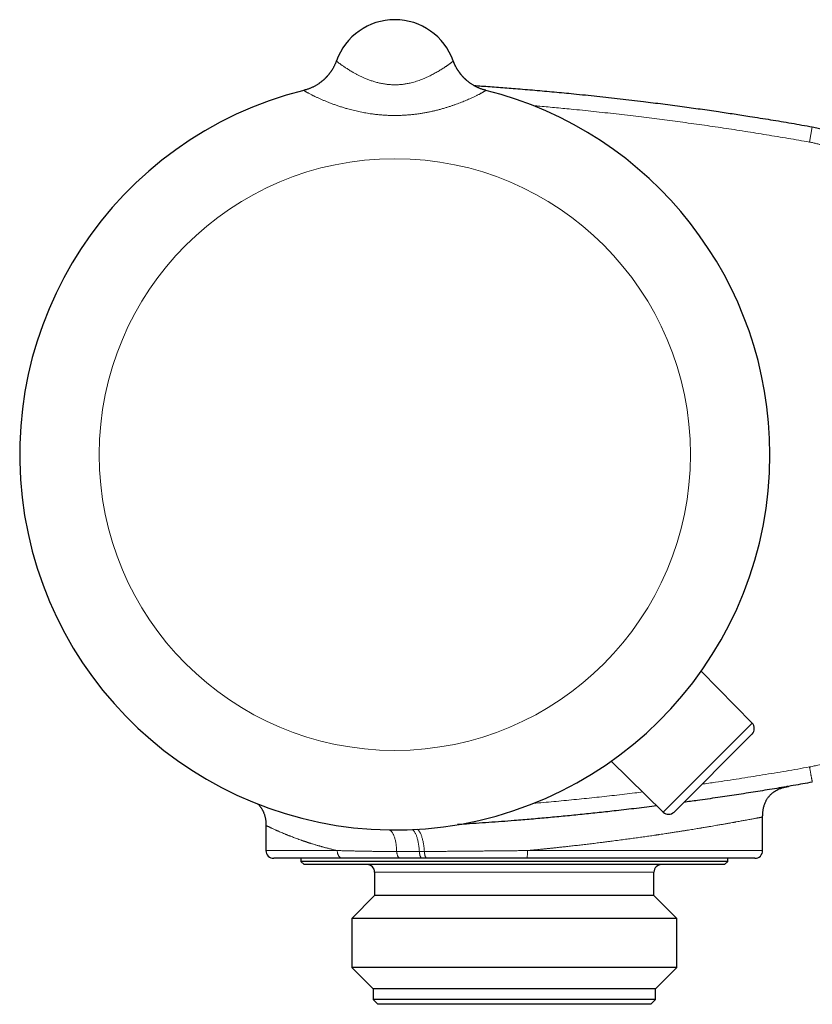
# Model space of a CAD drawing. Header units: millimetres. Extents: x 8 to 674, y 12 to 339.
# Tile 2 of 13: x 32 to 83, y 275 to 339. Entities that reach past the tile are written whole.
import ezdxf

# ---------------------------------------------------------------- set-up
doc = ezdxf.new("R2010")
doc.units = ezdxf.units.MM

msp = doc.modelspace()

# ---------------------------------------------------------------- linework, layer by layer
at = {"color": 7, "linetype": 'Continuous', "lineweight": 30}
for p, q in [((51.989, 335.849), (51.989, 335.848)), ((51.989, 335.849), (51.99, 335.849)), ((59.521, 335.848), (59.521, 335.849)), ((59.521, 335.849), (59.521, 335.849)), ((78.776, 293.21), (75.495, 296.549)), ((78.773, 292.506), (73.75, 287.483)), ((73.046, 287.479), (69.706, 290.761)), ((47.455, 286.614), (47.455, 285)), ((79.455, 285), (79.455, 287.16)), ((52.402, 284.5), (47.955, 284.5)), ((49.705, 284.5), (49.705, 284.3)), ((49.705, 284.3), (49.905, 284.1)), ((77.205, 284.3), (49.705, 284.3)), ((77.005, 284.1), (49.905, 284.1)), ((57.838, 284.5), (57.524, 284.5)), ((78.955, 284.5), (64.274, 284.5)), ((77.005, 284.1), (77.205, 284.3)), ((77.205, 284.3), (77.205, 284.5)), ((54.455, 283.6), (54.455, 282.1)), ((72.455, 282.1), (72.455, 283.6)), ((54.455, 282.1), (52.978, 280.623)), ((72.455, 282.1), (54.455, 282.1)), ((73.933, 280.623), (72.455, 282.1)), ((52.978, 280.623), (52.978, 277.478)), ((73.933, 280.623), (52.978, 280.623)), ((73.933, 277.478), (73.933, 280.623)), ((52.978, 277.478), (54.355, 276.1)), ((73.933, 277.478), (52.978, 277.478)), ((72.555, 276.1), (73.933, 277.478)), ((54.355, 276.1), (54.355, 275.4)), ((72.555, 276.1), (54.355, 276.1)), ((72.555, 275.4), (72.555, 276.1)), ((54.355, 275.4), (54.655, 275.1)), ((72.555, 275.4), (54.355, 275.4)), ((72.255, 275.1), (72.555, 275.4)), ((72.255, 275.1), (54.655, 275.1))]:
    msp.add_line(p, q, dxfattribs=at)
at = {"color": 252, "linetype": 'Continuous', "lineweight": 0}
for p, q in [((49.892, 333.949), (49.893, 333.95)), ((61.618, 333.95), (61.618, 333.949)), ((82.657, 331.601), (82.482, 330.616)), ((73.046, 287.479), (78.776, 293.21)), ((47.455, 285), (52.045, 285)), ((64.3, 285), (79.455, 285)), ((72.455, 283.6), (54.455, 283.6))]:
    msp.add_line(p, q, dxfattribs=at)
at = {"color": 7, "linetype": 'Continuous', "lineweight": 30, "flags": 128}
msp.add_lwpolyline([(59.578, 335.702), (59.556, 335.756), (59.521, 335.848)], dxfattribs=at)
at = {"color": 252, "linetype": 'Continuous', "lineweight": 0}
msp.add_circle((55.755, 310.5), 19.051, dxfattribs=at)
at = {"color": 7, "linetype": 'Continuous', "lineweight": 30}
for centre, radius, start, end in [((55.755, 334.5), 4, 19.69613, 160.30387), ((55.755, 310.5), 24.172, 104.03649, 0), ((55.755, 310.5), 24.172, 0, 75.96351), ((78.42, 292.859), 0.5, 315, 44.5), ((73.396, 287.836), 0.5, 225.5, 315), ((47.955, 285), 0.5, 180, 270), ((78.955, 285), 0.5, 270, 0), ((53.955, 283.6), 0.5, 0, 90), ((72.955, 283.6), 0.5, 90, 180)]:
    msp.add_arc(centre, radius, start, end, dxfattribs=at)
at = {"color": 252, "linetype": 'Continuous', "lineweight": 0}
for centre, start, end in [((49.166, 336.859), 284.02641, 340.30229), ((62.345, 336.859), 202.69594, 255.97347)]:
    msp.add_arc(centre, 2.999, start, end, dxfattribs=at)
at = {"color": 7, "linetype": 'Continuous', "lineweight": 30}
for points, knots in [([(51.989, 335.849), (51.989, 335.848), (51.989, 335.847), (51.988, 335.844), (51.986, 335.839), (51.984, 335.833), (51.981, 335.825), (51.976, 335.813), (51.97, 335.796), (51.96, 335.769), (51.945, 335.731), (51.923, 335.68), (51.896, 335.617), (51.864, 335.549), (51.83, 335.482), (51.795, 335.417), (51.757, 335.35), (51.716, 335.281), (51.673, 335.213), (51.627, 335.145), (51.579, 335.078), (51.528, 335.012), (51.476, 334.947), (51.422, 334.883), (51.365, 334.82), (51.307, 334.759), (51.247, 334.7), (51.185, 334.642), (51.122, 334.586), (51.057, 334.531), (50.99, 334.479), (50.922, 334.428), (50.852, 334.379), (50.781, 334.332), (50.709, 334.288), (50.635, 334.245), (50.56, 334.204), (50.484, 334.166), (50.407, 334.129), (50.329, 334.095), (50.249, 334.063), (50.166, 334.032), (50.08, 334.003), (49.989, 333.976), (49.927, 333.958), (49.894, 333.951), (49.893, 333.95)], [0, 0, 0, 0, 0.002692, 0.0059581, 0.0088721, 0.0117137, 0.0148568, 0.0189394, 0.0248224, 0.0339125, 0.047983, 0.0654837, 0.090355, 0.1173013, 0.1412358, 0.1663053, 0.1924651, 0.2193225, 0.2466538, 0.2743149, 0.3022124, 0.330284, 0.3584874, 0.3867925, 0.4151779, 0.4436278, 0.4721301, 0.5006758, 0.5292579, 0.5578705, 0.5865094, 0.6151709, 0.6438519, 0.67255, 0.7012633, 0.7299899, 0.7587284, 0.7874775, 0.8162362, 0.8450036, 0.8737788, 0.9025612, 0.9345411, 0.9665035, 0.998365, 1, 1, 1, 1]), ([(59.522, 335.845), (59.522, 335.846), (59.522, 335.848), (59.521, 335.848), (59.521, 335.849)], [0, 0, 0, 0, 0.644677, 1, 1, 1, 1]), ([(61.618, 333.95), (61.615, 333.951), (61.584, 333.958), (61.526, 333.974), (61.443, 333.999), (61.361, 334.026), (61.28, 334.056), (61.2, 334.088), (61.121, 334.121), (61.043, 334.157), (60.967, 334.196), (60.892, 334.236), (60.819, 334.278), (60.746, 334.322), (60.676, 334.368), (60.607, 334.415), (60.54, 334.465), (60.474, 334.515), (60.41, 334.568), (60.348, 334.622), (60.288, 334.677), (60.229, 334.734), (60.173, 334.791), (60.118, 334.85), (60.066, 334.91), (60.016, 334.97), (59.967, 335.031), (59.921, 335.093), (59.877, 335.155), (59.835, 335.217), (59.796, 335.279), (59.758, 335.341), (59.723, 335.402), (59.691, 335.462), (59.661, 335.521), (59.633, 335.578), (59.608, 335.632), (59.586, 335.683), (59.569, 335.724), (59.56, 335.748), (59.556, 335.757)], [0, 0, 0, 0, 0.002863, 0.033391, 0.063846, 0.094227, 0.124529, 0.154752, 0.184891, 0.214943, 0.244904, 0.27477, 0.304537, 0.334198, 0.363749, 0.393183, 0.422493, 0.45167, 0.480706, 0.50959, 0.538311, 0.566856, 0.595209, 0.623353, 0.651269, 0.678932, 0.706317, 0.733391, 0.760116, 0.786448, 0.812331, 0.837699, 0.862471, 0.886544, 0.909791, 0.932046, 0.953087, 0.972597, 0.990025, 1, 1, 1, 1]), ([(60.847, 334.262), (61.015, 334.251), (61.544, 334.216), (62.436, 334.151), (63.579, 334.063), (64.777, 333.963), (66.031, 333.85), (67.366, 333.722), (68.781, 333.576), (70.276, 333.41), (71.691, 333.243), (73.024, 333.076), (74.248, 332.916), (75.44, 332.751), (76.553, 332.591), (77.614, 332.433), (78.736, 332.26), (79.97, 332.062), (81.315, 331.837), (82.21, 331.679), (82.657, 331.601)], [0, 0, 0, 0, 0.022902, 0.072456, 0.122011, 0.179295, 0.23658, 0.293865, 0.362292, 0.430721, 0.499149, 0.556639, 0.61413, 0.667544, 0.720958, 0.767461, 0.813963, 0.875975, 0.937988, 1, 1, 1, 1]), ([(82.657, 331.601), (82.657, 331.601), (82.72, 331.59), (82.845, 331.566), (83.033, 331.525), (83.219, 331.48), (83.405, 331.431), (83.589, 331.377), (83.773, 331.319), (83.955, 331.256), (84.136, 331.189), (84.315, 331.117), (84.493, 331.041), (84.669, 330.961), (84.843, 330.876), (85.015, 330.787), (85.185, 330.694), (85.351, 330.597), (85.515, 330.497), (85.676, 330.393), (85.834, 330.285), (85.991, 330.173), (86.144, 330.058), (86.295, 329.938), (86.444, 329.815), (86.589, 329.688), (86.732, 329.557), (86.871, 329.423), (87.008, 329.285), (87.141, 329.144), (87.27, 329), (87.395, 328.854), (87.516, 328.706), (87.634, 328.554), (87.748, 328.4), (87.858, 328.243), (87.965, 328.082), (88.068, 327.92), (88.167, 327.754), (88.262, 327.586), (88.354, 327.416), (88.441, 327.243), (88.524, 327.068), (88.603, 326.891), (88.677, 326.712), (88.747, 326.533), (88.812, 326.353), (88.873, 326.171), (88.929, 325.987), (88.981, 325.802), (89.029, 325.616), (89.073, 325.428), (89.111, 325.239), (89.146, 325.049), (89.175, 324.858), (89.2, 324.666), (89.221, 324.473), (89.237, 324.28), (89.248, 324.091), (89.254, 323.905), (89.255, 323.784), (89.255, 323.724)], [0, 0, 0, 0, 0.0000054, 0.017163, 0.0343207, 0.0515178, 0.0687149, 0.0859516, 0.1031883, 0.120465, 0.1377417, 0.1550586, 0.1723755, 0.1897331, 0.2070907, 0.2244843, 0.2418881, 0.2590455, 0.276203, 0.2933998, 0.3105965, 0.327833, 0.3450694, 0.3623459, 0.3796224, 0.396939, 0.4142556, 0.4316129, 0.4489701, 0.4663633, 0.4837668, 0.5009227, 0.5180786, 0.5352738, 0.5524689, 0.5697038, 0.5869386, 0.6042135, 0.6214884, 0.6388034, 0.6561184, 0.673474, 0.6908295, 0.708221, 0.7256227, 0.7427813, 0.7599398, 0.7771376, 0.7943355, 0.811573, 0.8288106, 0.8460881, 0.8633657, 0.8806835, 0.8980012, 0.9153595, 0.9327177, 0.9501118, 0.9675163, 0.983754, 1, 1, 1, 1]), ([(82.657, 289.4), (82.249, 289.328), (81.435, 289.184), (80.213, 288.979), (78.994, 288.781), (77.777, 288.592), (76.531, 288.406), (75.396, 288.242), (74.666, 288.144), (74.371, 288.104)], [0, 0, 0, 0, 0.148125, 0.295662, 0.443205, 0.589792, 0.736385, 0.893668, 1, 1, 1, 1]), ([(79.455, 287.16), (79.456, 287.202), (79.457, 287.282), (79.463, 287.399), (79.474, 287.508), (79.488, 287.609), (79.506, 287.713), (79.53, 287.817), (79.56, 287.921), (79.594, 288.02), (79.631, 288.112), (79.672, 288.197), (79.713, 288.273), (79.753, 288.339), (79.793, 288.398), (79.841, 288.461), (79.899, 288.531), (79.97, 288.606), (80.05, 288.678), (80.136, 288.747), (80.23, 288.812), (80.329, 288.871), (80.429, 288.923), (80.528, 288.967), (80.626, 289.005), (80.721, 289.037), (80.816, 289.066), (80.891, 289.085), (80.944, 289.097), (80.975, 289.104), (81.001, 289.11), (81.02, 289.114), (81.03, 289.116), (81.033, 289.116), (81.034, 289.116), (81.035, 289.117), (81.036, 289.117), (81.039, 289.117), (81.043, 289.118), (81.047, 289.119), (81.051, 289.12), (81.055, 289.121), (81.059, 289.121), (81.063, 289.122), (81.066, 289.123), (81.068, 289.123), (81.07, 289.123), (81.071, 289.124), (81.071, 289.124)], [0, 0, 0, 0, 0.036818, 0.071326, 0.103685, 0.134042, 0.162537, 0.197243, 0.229229, 0.258719, 0.289442, 0.317423, 0.342848, 0.365861, 0.386565, 0.406153, 0.436095, 0.466837, 0.498527, 0.531332, 0.565438, 0.600005, 0.633393, 0.665546, 0.696394, 0.726083, 0.75547, 0.784603, 0.794194, 0.803704, 0.813037, 0.818223, 0.820996, 0.821497, 0.821678, 0.821878, 0.822364, 0.822998, 0.827243, 0.834416, 0.844573, 0.857732, 0.873903, 0.893088, 0.91529, 0.940509, 0.968745, 1, 1, 1, 1]), ([(80.984, 289.109), (80.996, 289.111), (81.027, 289.116), (81.064, 289.123), (81.096, 289.128), (81.116, 289.132), (81.119, 289.132), (81.12, 289.132)], [0, 0, 0, 0, 0.125245, 0.343425, 0.561839, 0.780645, 1, 1, 1, 1]), ([(81.071, 289.124), (81.071, 289.124), (81.071, 289.124), (81.07, 289.123), (81.067, 289.123), (81.064, 289.123), (81.059, 289.122), (81.052, 289.121), (81.043, 289.119), (81.032, 289.117), (81.02, 289.115), (81.011, 289.114), (81.007, 289.113)], [0, 0, 0, 0, 0.042758, 0.136817, 0.227562, 0.324424, 0.427406, 0.536515, 0.651758, 0.770924, 0.896031, 1, 1, 1, 1]), ([(46.937, 287.996), (46.938, 287.996), (46.964, 287.97), (47.012, 287.917), (47.08, 287.836), (47.132, 287.764), (47.171, 287.704), (47.201, 287.654), (47.23, 287.603), (47.258, 287.548), (47.286, 287.489), (47.313, 287.424), (47.34, 287.353), (47.366, 287.273), (47.388, 287.191), (47.408, 287.107), (47.424, 287.022), (47.437, 286.93), (47.447, 286.831), (47.454, 286.725), (47.455, 286.651), (47.455, 286.614)], [0, 0, 0, 0, 0.000376, 0.072739, 0.142207, 0.209091, 0.247408, 0.284966, 0.322541, 0.364224, 0.406309, 0.452509, 0.502981, 0.55793, 0.61761, 0.671181, 0.728462, 0.789697, 0.855156, 0.925145, 1, 1, 1, 1]), ([(72.642, 287.877), (72.641, 287.877), (72.204, 287.82), (71.33, 287.714), (70.093, 287.57), (68.926, 287.441), (67.832, 287.326), (66.738, 287.218), (65.644, 287.115), (64.55, 287.019), (63.547, 286.936), (62.634, 286.865), (61.812, 286.804), (60.989, 286.747), (60.319, 286.703), (59.924, 286.679), (59.802, 286.671)], [0, 0, 0, 0, 0.000166, 0.102432, 0.204686, 0.290015, 0.375346, 0.46057, 0.545797, 0.630916, 0.716038, 0.779956, 0.843875, 0.907795, 0.971717, 1, 1, 1, 1]), ([(56.114, 284.5), (56.002, 284.5), (55.777, 284.5), (55.447, 284.5), (55.121, 284.5), (54.8, 284.5), (54.484, 284.5), (54.175, 284.5), (53.872, 284.5), (53.572, 284.5), (53.273, 284.5), (52.976, 284.5), (52.685, 284.5), (52.496, 284.5), (52.402, 284.5)], [0, 0, 0, 0, 0.082181, 0.16439, 0.246601, 0.328783, 0.411532, 0.494281, 0.57589, 0.657498, 0.74311, 0.828747, 0.914386, 1, 1, 1, 1]), ([(57.524, 284.5), (57.449, 284.5), (57.299, 284.5), (57.077, 284.5), (56.857, 284.5), (56.622, 284.5), (56.374, 284.5), (56.201, 284.5), (56.114, 284.5)], [0, 0, 0, 0, 0.155368, 0.310787, 0.465952, 0.621167, 0.810539, 1, 1, 1, 1]), ([(64.274, 284.5), (64.166, 284.5), (63.95, 284.5), (63.625, 284.5), (63.3, 284.5), (62.94, 284.5), (62.545, 284.5), (62.114, 284.5), (61.685, 284.5), (61.304, 284.5), (60.971, 284.5), (60.685, 284.5), (60.355, 284.5), (59.981, 284.5), (59.586, 284.5), (59.214, 284.5), (58.866, 284.5), (58.52, 284.5), (58.177, 284.5), (57.951, 284.5), (57.838, 284.5)], [0, 0, 0, 0, 0.0494361, 0.0988721, 0.14839, 0.1979079, 0.2636273, 0.3293711, 0.3951148, 0.4608342, 0.5049831, 0.5491357, 0.5932845, 0.6585291, 0.7237737, 0.7790037, 0.8342562, 0.8895165, 0.9447695, 1, 1, 1, 1])]:
    msp.add_open_spline(points, degree=3, knots=knots, dxfattribs=at)
at = {"color": 252, "linetype": 'Continuous', "lineweight": 0}
for points, knots in [([(51.989, 335.848), (51.989, 335.847), (51.99, 335.846), (51.994, 335.84), (52.002, 335.832), (52.014, 335.82), (52.035, 335.802), (52.066, 335.777), (52.104, 335.747), (52.15, 335.711), (52.204, 335.671), (52.266, 335.626), (52.335, 335.578), (52.41, 335.525), (52.491, 335.47), (52.58, 335.411), (52.675, 335.349), (52.778, 335.285), (52.887, 335.218), (52.988, 335.159), (53.078, 335.107), (53.155, 335.064), (53.235, 335.02), (53.317, 334.976), (53.401, 334.933), (53.488, 334.889), (53.578, 334.846), (53.669, 334.803), (53.763, 334.761), (53.862, 334.718), (53.965, 334.675), (54.074, 334.633), (54.184, 334.593), (54.297, 334.554), (54.413, 334.517), (54.531, 334.482), (54.651, 334.45), (54.773, 334.42), (54.896, 334.394), (55.02, 334.371), (55.146, 334.351), (55.273, 334.334), (55.402, 334.322), (55.532, 334.313), (55.662, 334.308), (55.793, 334.307), (55.922, 334.31), (56.05, 334.317), (56.178, 334.328), (56.305, 334.343), (56.433, 334.361), (56.559, 334.383), (56.684, 334.408), (56.827, 334.441), (56.986, 334.483), (57.16, 334.536), (57.33, 334.593), (57.496, 334.655), (57.656, 334.721), (57.812, 334.789), (57.96, 334.858), (58.102, 334.929), (58.236, 334.999), (58.365, 335.069), (58.489, 335.139), (58.606, 335.208), (58.716, 335.275), (58.826, 335.343), (58.932, 335.412), (59.016, 335.468), (59.079, 335.511), (59.125, 335.542), (59.168, 335.572), (59.208, 335.6), (59.247, 335.628), (59.282, 335.654), (59.316, 335.678), (59.347, 335.701), (59.375, 335.723), (59.401, 335.742), (59.424, 335.76), (59.445, 335.777), (59.464, 335.792), (59.479, 335.805), (59.493, 335.817), (59.504, 335.827), (59.512, 335.835), (59.518, 335.841), (59.521, 335.846), (59.521, 335.848), (59.521, 335.848)], [0, 0, 0, 0, 0.0098045, 0.0196193, 0.0294652, 0.0393216, 0.0542601, 0.069235, 0.0842464, 0.0992944, 0.1143791, 0.1295005, 0.1446587, 0.1593752, 0.1741251, 0.1889085, 0.2037252, 0.2185755, 0.2334593, 0.2483769, 0.2575755, 0.266774, 0.2760047, 0.2852354, 0.2944989, 0.3037625, 0.3130599, 0.3223574, 0.3316857, 0.3410231, 0.3510338, 0.3610444, 0.371104, 0.3811635, 0.3912765, 0.4013894, 0.411561, 0.4217325, 0.4317846, 0.4418366, 0.451956, 0.4620753, 0.4722677, 0.48246, 0.49273, 0.503, 0.5130361, 0.5230723, 0.5331826, 0.5432929, 0.5534759, 0.5636591, 0.5739121, 0.5841652, 0.5991226, 0.6141282, 0.6291796, 0.6442746, 0.6594115, 0.6745885, 0.6898047, 0.7046027, 0.7194351, 0.7343015, 0.7492018, 0.7641359, 0.7791042, 0.7941068, 0.811127, 0.8281982, 0.8367606, 0.8453229, 0.8539116, 0.8625003, 0.8711159, 0.8797314, 0.8883708, 0.897017, 0.9055276, 0.9140448, 0.9225854, 0.931126, 0.9396937, 0.9482614, 0.9568566, 0.9654518, 0.9740747, 0.9826977, 0.9913453, 1, 1, 1, 1]), ([(61.618, 333.949), (61.618, 333.948), (61.618, 333.945), (61.606, 333.935), (61.588, 333.921), (61.56, 333.903), (61.524, 333.881), (61.479, 333.855), (61.426, 333.825), (61.368, 333.793), (61.308, 333.761), (61.247, 333.729), (61.181, 333.694), (61.11, 333.658), (61.034, 333.62), (60.952, 333.58), (60.866, 333.539), (60.775, 333.496), (60.679, 333.452), (60.568, 333.402), (60.439, 333.345), (60.29, 333.282), (60.135, 333.219), (59.973, 333.154), (59.805, 333.09), (59.631, 333.027), (59.451, 332.964), (59.259, 332.901), (59.055, 332.836), (58.839, 332.773), (58.617, 332.712), (58.391, 332.654), (58.161, 332.6), (57.927, 332.551), (57.689, 332.506), (57.441, 332.464), (57.182, 332.426), (56.913, 332.394), (56.641, 332.368), (56.368, 332.349), (56.093, 332.337), (55.818, 332.332), (55.542, 332.334), (55.267, 332.343), (54.992, 332.359), (54.719, 332.382), (54.446, 332.411), (54.203, 332.444), (53.989, 332.477), (53.804, 332.509), (53.62, 332.544), (53.438, 332.582), (53.257, 332.622), (53.079, 332.665), (52.902, 332.71), (52.745, 332.752), (52.609, 332.791), (52.491, 332.826), (52.375, 332.862), (52.261, 332.898), (52.148, 332.935), (52.036, 332.973), (51.926, 333.011), (51.818, 333.049), (51.712, 333.089), (51.608, 333.128), (51.505, 333.167), (51.405, 333.207), (51.307, 333.247), (51.21, 333.287), (51.116, 333.327), (51.025, 333.366), (50.937, 333.405), (50.851, 333.443), (50.768, 333.481), (50.688, 333.518), (50.612, 333.555), (50.538, 333.59), (50.468, 333.624), (50.393, 333.662), (50.314, 333.702), (50.234, 333.744), (50.162, 333.782), (50.098, 333.817), (50.041, 333.849), (49.994, 333.877), (49.955, 333.901), (49.928, 333.918), (49.91, 333.931), (49.899, 333.939), (49.892, 333.946), (49.892, 333.948), (49.892, 333.949)], [0, 0, 0, 0, 0.01105, 0.022126, 0.033296, 0.044465, 0.055744, 0.067022, 0.078396, 0.089797, 0.099005, 0.108227, 0.117497, 0.126768, 0.136091, 0.145415, 0.15479, 0.164166, 0.173591, 0.183016, 0.195696, 0.208403, 0.221137, 0.233896, 0.246679, 0.259486, 0.272314, 0.285163, 0.299488, 0.313839, 0.328215, 0.342616, 0.357039, 0.371484, 0.385951, 0.400438, 0.416368, 0.432324, 0.448305, 0.464311, 0.480342, 0.496397, 0.512393, 0.528414, 0.54446, 0.56053, 0.576626, 0.592748, 0.603907, 0.615075, 0.626277, 0.637478, 0.648719, 0.659961, 0.67124, 0.682531, 0.690319, 0.69811, 0.705916, 0.713721, 0.721545, 0.729368, 0.737211, 0.745053, 0.752916, 0.760779, 0.76866, 0.776548, 0.784518, 0.792495, 0.800495, 0.808495, 0.816522, 0.824549, 0.832606, 0.840663, 0.848751, 0.856839, 0.864956, 0.873082, 0.884504, 0.895951, 0.907491, 0.919031, 0.930684, 0.942337, 0.954096, 0.965885, 0.97439, 0.982894, 0.991447, 1, 1, 1, 1]), ([(82.482, 330.616), (82.02, 330.697), (81.097, 330.86), (79.709, 331.091), (78.32, 331.313), (76.93, 331.526), (75.537, 331.728), (74.164, 331.918), (72.809, 332.096), (71.435, 332.267), (70.021, 332.433), (68.568, 332.593), (67.242, 332.729), (66.043, 332.844), (65.229, 332.919), (64.771, 332.958), (64.671, 332.966)], [0, 0, 0, 0, 0.078265, 0.15653, 0.234795, 0.313077, 0.391359, 0.469641, 0.544561, 0.61948, 0.700797, 0.782116, 0.863433, 0.92332, 0.983207, 1, 1, 1, 1]), ([(88.255, 323.724), (88.255, 323.777), (88.254, 323.883), (88.248, 324.066), (88.235, 324.273), (88.213, 324.505), (88.183, 324.736), (88.146, 324.966), (88.1, 325.197), (88.046, 325.428), (87.984, 325.659), (87.914, 325.888), (87.836, 326.115), (87.751, 326.336), (87.66, 326.553), (87.562, 326.764), (87.458, 326.972), (87.346, 327.177), (87.227, 327.379), (87.1, 327.579), (86.964, 327.777), (86.822, 327.97), (86.674, 328.158), (86.521, 328.339), (86.363, 328.513), (86.201, 328.68), (86.033, 328.842), (85.86, 328.998), (85.681, 329.15), (85.494, 329.297), (85.301, 329.438), (85.103, 329.573), (84.901, 329.702), (84.696, 329.822), (84.49, 329.934), (84.282, 330.038), (84.07, 330.135), (83.855, 330.225), (83.636, 330.309), (83.411, 330.386), (83.182, 330.456), (82.951, 330.517), (82.717, 330.572), (82.56, 330.601), (82.482, 330.616)], [0, 0, 0, 0, 0.016249, 0.032498, 0.0563277, 0.0801773, 0.1040335, 0.1278833, 0.1517132, 0.1762351, 0.2007785, 0.2253291, 0.2498726, 0.2743946, 0.2982203, 0.3220658, 0.345918, 0.3697637, 0.3935895, 0.4181072, 0.4426463, 0.4671927, 0.4917319, 0.5162497, 0.5400771, 0.5639242, 0.587778, 0.6116253, 0.6354528, 0.6599723, 0.6845134, 0.7090617, 0.7336028, 0.7581225, 0.7819503, 0.805798, 0.8296523, 0.8535001, 0.877328, 0.901848, 0.9263896, 0.9509384, 0.97548, 1, 1, 1, 1]), ([(82.477, 290.383), (82.532, 290.394), (82.635, 290.413), (82.785, 290.445), (82.942, 290.482), (83.113, 290.527), (83.299, 290.581), (83.485, 290.64), (83.669, 290.705), (83.853, 290.775), (84.035, 290.851), (84.216, 290.932), (84.395, 291.019), (84.558, 291.103), (84.704, 291.183), (84.832, 291.258), (84.957, 291.334), (85.12, 291.438), (85.32, 291.574), (85.528, 291.729), (85.705, 291.871), (85.855, 291.998), (86.002, 292.13), (86.146, 292.267), (86.287, 292.408), (86.412, 292.541), (86.523, 292.665), (86.639, 292.801), (86.77, 292.962), (86.912, 293.151), (87.048, 293.344), (87.187, 293.557), (87.311, 293.762), (87.421, 293.959), (87.51, 294.131), (87.595, 294.306), (87.676, 294.485), (87.752, 294.666), (87.823, 294.85), (87.889, 295.038), (87.95, 295.227), (88, 295.403), (88.043, 295.564), (88.081, 295.725), (88.119, 295.903), (88.159, 296.118), (88.196, 296.357), (88.226, 296.62), (88.245, 296.862), (88.253, 297.084), (88.254, 297.217), (88.255, 297.283)], [0, 0, 0, 0, 0.017405, 0.032193, 0.046981, 0.066788, 0.086598, 0.106405, 0.126499, 0.146597, 0.166691, 0.187077, 0.207468, 0.227854, 0.243216, 0.258577, 0.273371, 0.288165, 0.317879, 0.347594, 0.367686, 0.387783, 0.407876, 0.428258, 0.448645, 0.469028, 0.484386, 0.499744, 0.523908, 0.548085, 0.572263, 0.596427, 0.626025, 0.645843, 0.665664, 0.685481, 0.705583, 0.725689, 0.745792, 0.766187, 0.786587, 0.806983, 0.822351, 0.83772, 0.857845, 0.877971, 0.905014, 0.932065, 0.959105, 0.979551, 1, 1, 1, 1]), ([(75.543, 289.276), (75.834, 289.317), (76.632, 289.43), (77.934, 289.627), (79.45, 289.867), (80.965, 290.118), (81.973, 290.295), (82.477, 290.383)], [0, 0, 0, 0, 0.125561, 0.344167, 0.56278, 0.781393, 1, 1, 1, 1]), ([(82.477, 290.383), (82.48, 290.363), (82.489, 290.317), (82.502, 290.245), (82.517, 290.166), (82.531, 290.087), (82.545, 290.009), (82.559, 289.933), (82.572, 289.861), (82.585, 289.793), (82.597, 289.728), (82.608, 289.669), (82.618, 289.614), (82.627, 289.565), (82.635, 289.522), (82.642, 289.485), (82.647, 289.454), (82.652, 289.43), (82.655, 289.413), (82.657, 289.402), (82.657, 289.4), (82.657, 289.4)], [0, 0, 0, 0, 0.038909, 0.089914, 0.14092, 0.194518, 0.248307, 0.302095, 0.355693, 0.40929, 0.463078, 0.516866, 0.570463, 0.624059, 0.677847, 0.731635, 0.785231, 0.838828, 0.892616, 0.946404, 1, 1, 1, 1]), ([(64.672, 288.034), (64.676, 288.034), (65.116, 288.071), (65.991, 288.152), (67.298, 288.277), (68.603, 288.412), (69.908, 288.555), (70.95, 288.675), (71.558, 288.751), (71.73, 288.772)], [0, 0, 0, 0, 0.001651, 0.186591, 0.371533, 0.556472, 0.741406, 0.92634, 1, 1, 1, 1]), ([(52.045, 285), (51.98, 285.015), (51.847, 285.046), (51.649, 285.094), (51.447, 285.145), (51.292, 285.185), (51.184, 285.214), (51.123, 285.231), (51.062, 285.248), (51.001, 285.265), (50.947, 285.28), (50.889, 285.297), (50.827, 285.315), (50.752, 285.336), (50.666, 285.362), (50.569, 285.391), (50.458, 285.425), (50.372, 285.452), (50.307, 285.473), (50.265, 285.486), (50.22, 285.501), (50.177, 285.515), (50.136, 285.528), (50.097, 285.541), (50.06, 285.553), (50.014, 285.569), (49.962, 285.586), (49.906, 285.605), (49.857, 285.622), (49.817, 285.636), (49.784, 285.647), (49.76, 285.656), (49.743, 285.661), (49.734, 285.664), (49.731, 285.666), (49.73, 285.666), (49.729, 285.666), (49.729, 285.666), (49.675, 285.685), (49.572, 285.722), (49.425, 285.775), (49.288, 285.826), (49.162, 285.874), (49.062, 285.913), (48.984, 285.943), (48.926, 285.966), (48.87, 285.989), (48.817, 286.01), (48.762, 286.032), (48.705, 286.055), (48.618, 286.091), (48.508, 286.137), (48.383, 286.19), (48.295, 286.228), (48.237, 286.253), (48.206, 286.267), (48.176, 286.28), (48.147, 286.293), (48.118, 286.306), (48.09, 286.318), (48.063, 286.33), (48.018, 286.35), (47.956, 286.378), (47.882, 286.412), (47.815, 286.443), (47.754, 286.471), (47.699, 286.497), (47.65, 286.52), (47.606, 286.541), (47.564, 286.561), (47.526, 286.579), (47.494, 286.595), (47.472, 286.606), (47.458, 286.612), (47.456, 286.613), (47.455, 286.614)], [0, 0, 0, 0, 0.0225875, 0.0461085, 0.0705633, 0.0959523, 0.103577, 0.1112822, 0.1190678, 0.1269338, 0.1345778, 0.1401407, 0.1493781, 0.1592215, 0.1696709, 0.1838465, 0.1990037, 0.2151425, 0.2200849, 0.2266718, 0.2331909, 0.239445, 0.245434, 0.251158, 0.2566169, 0.2618107, 0.2714032, 0.2799354, 0.2874075, 0.2938192, 0.2985845, 0.3025288, 0.3053206, 0.3063476, 0.3067604, 0.3069345, 0.3070097, 0.3070425, 0.3070681, 0.3324065, 0.3567297, 0.3800378, 0.402331, 0.4236093, 0.4351067, 0.4462845, 0.4571428, 0.4676815, 0.4779007, 0.4901025, 0.5031069, 0.5329238, 0.5620045, 0.5903501, 0.5985621, 0.6067105, 0.6147951, 0.6228162, 0.6307737, 0.6386677, 0.6464981, 0.6542651, 0.6793041, 0.7040673, 0.7285559, 0.7527715, 0.7767154, 0.8003891, 0.8237941, 0.8481766, 0.878941, 0.9095607, 0.9400398, 0.9703822, 1, 1, 1, 1]), ([(79.455, 287.16), (79.455, 287.16), (79.457, 287.161), (79.45, 287.16), (79.433, 287.156), (79.404, 287.151), (79.362, 287.143), (79.318, 287.134), (79.277, 287.126), (79.244, 287.12), (79.208, 287.113), (79.169, 287.106), (79.126, 287.098), (79.082, 287.089), (79.034, 287.08), (78.967, 287.068), (78.878, 287.051), (78.76, 287.029), (78.63, 287.005), (78.488, 286.978), (78.347, 286.952), (78.211, 286.928), (78.083, 286.904), (77.934, 286.877), (77.813, 286.855), (77.727, 286.84), (77.696, 286.834), (77.665, 286.829), (77.633, 286.823), (77.55, 286.808), (77.41, 286.783), (77.205, 286.747), (76.987, 286.708), (76.755, 286.668), (76.531, 286.629), (76.318, 286.592), (76.119, 286.559), (75.89, 286.52), (75.68, 286.485), (75.533, 286.46), (75.478, 286.451), (75.461, 286.448), (75.443, 286.446), (75.426, 286.443), (75.408, 286.44), (75.343, 286.429), (75.226, 286.41), (75.052, 286.381), (74.868, 286.351), (74.672, 286.32), (74.464, 286.286), (74.244, 286.252), (74.009, 286.215), (73.758, 286.176), (73.491, 286.135), (73.243, 286.097), (73.017, 286.063), (72.87, 286.042), (72.772, 286.027), (72.726, 286.02), (72.679, 286.013), (72.632, 286.006), (72.585, 286), (72.537, 285.993), (72.387, 285.97), (72.13, 285.933), (71.764, 285.881), (71.391, 285.829), (71.013, 285.776), (70.617, 285.722), (70.203, 285.667), (69.881, 285.625), (69.67, 285.598), (69.571, 285.586), (69.472, 285.573), (69.373, 285.56), (69.273, 285.548), (69.173, 285.535), (68.983, 285.511), (68.703, 285.477), (68.334, 285.432), (67.969, 285.389), (67.608, 285.347), (67.251, 285.306), (66.914, 285.269), (66.594, 285.233), (66.294, 285.201), (66.066, 285.177), (65.909, 285.16), (65.823, 285.151), (65.737, 285.142), (65.652, 285.134), (65.567, 285.125), (65.483, 285.116), (65.399, 285.108), (65.23, 285.091), (64.976, 285.065), (64.637, 285.032), (64.412, 285.011), (64.3, 285)], [0, 0, 0, 0, 0.000656, 0.018274, 0.035946, 0.053671, 0.07145, 0.089284, 0.098063, 0.106854, 0.115659, 0.124478, 0.13331, 0.142155, 0.151015, 0.159888, 0.177035, 0.194359, 0.21186, 0.229537, 0.247392, 0.260599, 0.273901, 0.287299, 0.305131, 0.307949, 0.31077, 0.313596, 0.316426, 0.31926, 0.335703, 0.352515, 0.369696, 0.387246, 0.405164, 0.41854, 0.432113, 0.445886, 0.46437, 0.472612, 0.473697, 0.474782, 0.475869, 0.476957, 0.478046, 0.479136, 0.489114, 0.49958, 0.510533, 0.521973, 0.533901, 0.546315, 0.559217, 0.57297, 0.587237, 0.602017, 0.612053, 0.622313, 0.624648, 0.626993, 0.62935, 0.631717, 0.634097, 0.636487, 0.638889, 0.656742, 0.674596, 0.69245, 0.710304, 0.728115, 0.747694, 0.767316, 0.771726, 0.776139, 0.780554, 0.784971, 0.78939, 0.793811, 0.798234, 0.81458, 0.830631, 0.846388, 0.86185, 0.877017, 0.89189, 0.904734, 0.91735, 0.929738, 0.933345, 0.936932, 0.940499, 0.944046, 0.947574, 0.951082, 0.954569, 0.958037, 0.972142, 0.98613, 1, 1, 1, 1]), ([(55.876, 284.935), (55.874, 284.985), (55.87, 285.084), (55.858, 285.227), (55.843, 285.36), (55.824, 285.483), (55.803, 285.597), (55.778, 285.704), (55.75, 285.805), (55.718, 285.899), (55.683, 285.986), (55.644, 286.066), (55.602, 286.139), (55.557, 286.206), (55.508, 286.265), (55.468, 286.307), (55.443, 286.327), (55.437, 286.332)], [0, 0, 0, 0, 0.084185, 0.165049, 0.24291, 0.31371, 0.382501, 0.44964, 0.515515, 0.580532, 0.645116, 0.7097, 0.774717, 0.840591, 0.907731, 0.976521, 1, 1, 1, 1]), ([(56.904, 286.357), (56.91, 286.351), (56.932, 286.331), (56.968, 286.29), (57.011, 286.232), (57.052, 286.166), (57.09, 286.093), (57.126, 286.013), (57.16, 285.926), (57.19, 285.832), (57.219, 285.73), (57.244, 285.622), (57.268, 285.506), (57.289, 285.379), (57.308, 285.242), (57.325, 285.092), (57.334, 284.989), (57.338, 284.936)], [0, 0, 0, 0, 0.027236, 0.095391, 0.16183, 0.22695, 0.291177, 0.354952, 0.418727, 0.482954, 0.548075, 0.614513, 0.682669, 0.752913, 0.831913, 0.91416, 1, 1, 1, 1]), ([(57.226, 286.375), (57.232, 286.369), (57.254, 286.349), (57.289, 286.307), (57.331, 286.25), (57.37, 286.184), (57.408, 286.111), (57.443, 286.031), (57.476, 285.944), (57.507, 285.85), (57.535, 285.748), (57.561, 285.64), (57.585, 285.524), (57.607, 285.396), (57.628, 285.254), (57.646, 285.1), (57.656, 284.993), (57.661, 284.939)], [0, 0, 0, 0, 0.0283733, 0.0959334, 0.1617774, 0.2263044, 0.2899382, 0.3531207, 0.4163032, 0.4799371, 0.544464, 0.6103081, 0.6778682, 0.7475141, 0.8281135, 0.9121516, 1, 1, 1, 1]), ([(52.045, 285), (52.045, 285), (52.123, 284.998), (52.28, 284.994), (52.521, 284.987), (52.781, 284.981), (53.06, 284.974), (53.357, 284.968), (53.655, 284.962), (53.957, 284.956), (54.263, 284.951), (54.574, 284.946), (54.891, 284.942), (55.213, 284.939), (55.541, 284.936), (55.765, 284.935), (55.876, 284.935)], [0, 0, 0, 0, 0.000012, 0.069084, 0.138191, 0.207298, 0.289709, 0.369379, 0.448534, 0.527688, 0.606061, 0.684433, 0.762955, 0.841475, 0.920738, 1, 1, 1, 1]), ([(55.876, 284.935), (55.876, 284.935), (55.966, 284.934), (56.147, 284.933), (56.404, 284.932), (56.647, 284.932), (56.875, 284.933), (57.106, 284.934), (57.261, 284.935), (57.338, 284.936), (57.338, 284.936)], [0, 0, 0, 0, 0.0000383, 0.1893845, 0.3787305, 0.5339275, 0.6891245, 0.8445437, 0.9999629, 1, 1, 1, 1]), ([(57.338, 284.936), (57.446, 284.937), (57.553, 284.938), (57.661, 284.939), (57.661, 284.939)], [0, 0, 0, 0, 0.999827, 1, 1, 1, 1]), ([(57.661, 284.939), (57.661, 284.939), (57.776, 284.939), (58.007, 284.941), (58.357, 284.944), (58.708, 284.947), (59.061, 284.95), (59.415, 284.953), (59.769, 284.956), (60.124, 284.959), (60.479, 284.962), (60.834, 284.966), (61.188, 284.969), (61.543, 284.972), (61.897, 284.976), (62.252, 284.979), (62.606, 284.983), (62.955, 284.986), (63.296, 284.99), (63.631, 284.993), (63.966, 284.997), (64.189, 284.999), (64.3, 285), (64.3, 285)], [0, 0, 0, 0, 0.000009, 0.054633, 0.109168, 0.163704, 0.217935, 0.272167, 0.325949, 0.379732, 0.433028, 0.486325, 0.539198, 0.592072, 0.644654, 0.697236, 0.749692, 0.802148, 0.851612, 0.901077, 0.950572, 0.999991, 1, 1, 1, 1])]:
    msp.add_open_spline(points, degree=3, knots=knots, dxfattribs=at)
for points in [[(52.402, 284.5), (52.386, 284.501), (52.355, 284.503), (52.309, 284.516), (52.265, 284.537), (52.223, 284.566), (52.184, 284.602), (52.149, 284.646), (52.118, 284.695), (52.092, 284.75), (52.072, 284.808), (52.057, 284.87), (52.047, 284.935), (52.046, 284.978), (52.045, 285)], [(56.113, 284.5), (56.104, 284.501), (56.085, 284.502), (56.056, 284.513), (56.029, 284.531), (56.003, 284.556), (55.978, 284.586), (55.956, 284.623), (55.936, 284.666), (55.918, 284.713), (55.903, 284.764), (55.891, 284.818), (55.882, 284.875), (55.879, 284.915), (55.877, 284.935)], [(57.524, 284.5), (57.516, 284.501), (57.501, 284.502), (57.479, 284.514), (57.458, 284.531), (57.437, 284.556), (57.418, 284.587), (57.4, 284.624), (57.384, 284.666), (57.37, 284.713), (57.358, 284.765), (57.349, 284.82), (57.342, 284.877), (57.339, 284.916), (57.338, 284.936)], [(57.838, 284.5), (57.831, 284.501), (57.816, 284.502), (57.795, 284.514), (57.775, 284.531), (57.755, 284.556), (57.737, 284.587), (57.72, 284.625), (57.704, 284.667), (57.691, 284.715), (57.68, 284.766), (57.671, 284.821), (57.665, 284.879), (57.662, 284.919), (57.661, 284.939)], [(64.274, 284.5), (64.275, 284.501), (64.277, 284.503), (64.28, 284.516), (64.284, 284.537), (64.287, 284.566), (64.29, 284.602), (64.292, 284.646), (64.295, 284.695), (64.296, 284.75), (64.298, 284.808), (64.299, 284.87), (64.3, 284.935), (64.3, 284.978), (64.3, 285)]]:
    msp.add_open_spline(points, degree=3, dxfattribs=at)

doc.saveas('drawing.dxf')
